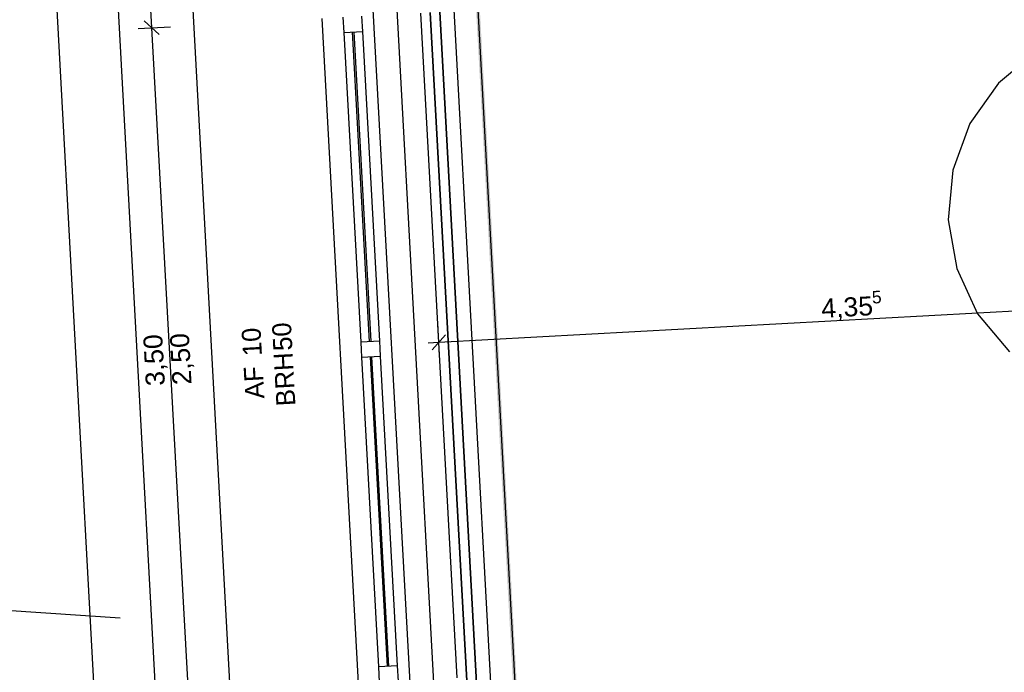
# Model space of a CAD drawing. Extents: x 199 to 1388, y 138 to 979.
# Tile 55 of 155: x 251 to 355, y 681 to 750. Entities that reach past the tile are written whole.
import ezdxf
from ezdxf.lldxf.tags import DXFTag

# ---------------------------------------------------------------- set-up
doc = ezdxf.new("R2010")
doc.units = 0
doc.layers.get('0').update_dxf_attribs({"lineweight": 25})
doc.layers.add('01 Schnitt Marker Gebäude', color=7, linetype='Continuous', lineweight=25)
doc.layers.add('02 Raster Gebäude-A07ET47NDI', color=7, linetype='Continuous', lineweight=25)
for name, color, linetype, lineweight, true_color in [('01AFU Allgemein Bemaßung-A07ET47HDI', 7, 'Continuous', 25, 0x848484), ('02 Raster Bemaßung-A07ET47FDI', 7, 'Continuous', 25, 0x848484), ('20 Außenwände-A07ET47EDI', 7, 'Continuous', 25, 0x848484), ('20 Dach Stb-Decke-A07ET47IDI', 7, 'Continuous', 25, 0x848484), ('20 Fundament-A07ET47RDI', 7, 'Continuous', 25, 0x848484), ('H_Ruecklauf', 5, 'STRICHLINIE2', 35, 0x0000ff), ('H_Vorlauf', 1, 'Continuous', 35, 0xff0000), ('UPO_Loop2', 140, 'Continuous', 30, 0x00bfff), ('Uponor_TeilFlaecheGrenze', 6, 'Continuous', 25, 0xff00ff), ('Uponor_ZonenGrenze', 1, 'Continuous', 25, 0xff0000)]:
    doc.layers.add(name, color=color, linetype=linetype, lineweight=lineweight, true_color=true_color)
doc.styles.get("Standard").update_dxf_attribs({"font": 'arial.ttf'})
tags = doc.linetypes.add('Raster-A07ET47ODI', pattern=[0.2, 0.1, -0.05, 0, -0.05]).pattern_tags.tags
tags[10:11] = [DXFTag(74, 4), DXFTag(75, 0), DXFTag(340, '0'), DXFTag(46, 1.0), DXFTag(50, 0.0), DXFTag(44, 0.0), DXFTag(45, 0.0)]
tags[8:9] = [DXFTag(74, 4), DXFTag(75, 0), DXFTag(340, '0'), DXFTag(46, 1.0), DXFTag(50, 0.0), DXFTag(44, 0.0), DXFTag(45, 0.0)]
tags[6:7] = [DXFTag(74, 4), DXFTag(75, 0), DXFTag(340, '0'), DXFTag(46, 1.0), DXFTag(50, 0.0), DXFTag(44, 0.0), DXFTag(45, 0.0)]
tags[4:5] = [DXFTag(74, 4), DXFTag(75, 0), DXFTag(340, '0'), DXFTag(46, 1.0), DXFTag(50, 0.0), DXFTag(44, 0.0), DXFTag(45, 0.0)]
tags = doc.linetypes.add('Schnittlinie', pattern=[0.3, 0.15, -0.075, 0, -0.075]).pattern_tags.tags
tags[10:11] = [DXFTag(74, 4), DXFTag(75, 0), DXFTag(340, '0'), DXFTag(46, 1.0), DXFTag(50, 0.0), DXFTag(44, 0.0), DXFTag(45, 0.0)]
tags[8:9] = [DXFTag(74, 4), DXFTag(75, 0), DXFTag(340, '0'), DXFTag(46, 1.0), DXFTag(50, 0.0), DXFTag(44, 0.0), DXFTag(45, 0.0)]
tags[6:7] = [DXFTag(74, 4), DXFTag(75, 0), DXFTag(340, '0'), DXFTag(46, 1.0), DXFTag(50, 0.0), DXFTag(44, 0.0), DXFTag(45, 0.0)]
tags[4:5] = [DXFTag(74, 4), DXFTag(75, 0), DXFTag(340, '0'), DXFTag(46, 1.0), DXFTag(50, 0.0), DXFTag(44, 0.0), DXFTag(45, 0.0)]
tags = doc.linetypes.add('STRICHLINIE2', pattern=[9.525, 6.35, -3.175]).pattern_tags.tags
tags[6:7] = [DXFTag(74, 4), DXFTag(75, 0), DXFTag(340, '0'), DXFTag(46, 0.0), DXFTag(50, 0.0), DXFTag(44, 0.0), DXFTag(45, 0.0)]
tags[4:5] = [DXFTag(74, 4), DXFTag(75, 0), DXFTag(340, '0'), DXFTag(46, 0.0), DXFTag(50, 0.0), DXFTag(44, 0.0), DXFTag(45, 0.0)]
tags = doc.linetypes.add('Öffnungslinie Tür Fenster-A07ET47JDI', pattern=[0.115, 0.075, -0.04]).pattern_tags.tags
tags[6:7] = [DXFTag(74, 4), DXFTag(75, 0), DXFTag(340, '0'), DXFTag(46, 1.0), DXFTag(50, 0.0), DXFTag(44, 0.0), DXFTag(45, 0.0)]
tags[4:5] = [DXFTag(74, 4), DXFTag(75, 0), DXFTag(340, '0'), DXFTag(46, 1.0), DXFTag(50, 0.0), DXFTag(44, 0.0), DXFTag(45, 0.0)]

# ---------------------------------------------------------------- blocks, each defined once
blk = doc.blocks.new('Referenz-A07ET47ZDI', base_point=(226.99, 158.1))
at = {"layer": '01 Schnitt Marker Gebäude', "linetype": 'Schnittlinie', "ltscale": 156.25}
blk.add_line((249.76, 687.88), (261.73, 687.08), dxfattribs=at)
at = {"layer": '01AFU Allgemein Bemaßung-A07ET47HDI'}
for p, q in [((262.59, 794.01), (265.04, 749.1)), ((252.74, 793.47), (267.53, 523.25)), ((273.89, 525.42), (259.48, 788.83)), ((265.83, 748.39), (264.25, 749.81)), ((263.64, 749.03), (267.04, 749.21)), ((265.04, 749.1), (268.87, 679.21)), ((295.24, 716.04), (382.22, 720.8)), ((295.32, 714.63), (295.13, 718.03)), ((295.95, 716.83), (294.53, 715.25)), ((294.12, 715.97), (295.24, 716.04))]:
    blk.add_line(p, q, dxfattribs=at)
at = {"layer": '02 Raster Bemaßung-A07ET47FDI'}
blk.add_line((267.13, 791.75), (280.74, 543.13), dxfattribs=at)
at = {"layer": '02 Raster Gebäude-A07ET47NDI', "linetype": 'Raster-A07ET47ODI', "ltscale": 56.250004}
blk.add_line((280.95, 931.36), (317.66, 260.68), dxfattribs=at)
at = {"layer": '20 Außenwände-A07ET47EDI'}
for p, q in [((297.17, 680.76), (293.34, 750.65)), ((286.79, 680.19), (282.96, 750.08)), ((285.16, 750.2), (285.24, 748.61)), ((287.24, 748.72), (287.15, 750.31)), ((285.24, 748.61), (287.24, 748.72)), ((285.24, 748.61), (287.03, 716.05)), ((286.14, 748.66), (287.92, 716.1)), ((288.12, 716.12), (286.34, 748.67)), ((289.02, 716.16), (287.24, 748.72)), ((289.02, 716.16), (287.03, 716.05)), ((287.03, 716.05), (287.07, 715.26)), ((287.07, 715.26), (287.11, 714.46)), ((289.07, 715.37), (289.02, 716.16)), ((289.11, 714.57), (289.07, 715.37)), ((287.11, 714.46), (289.11, 714.57)), ((287.11, 714.46), (288.9, 681.91)), ((288.01, 714.51), (289.79, 681.96)), ((289.99, 681.97), (288.21, 714.52)), ((290.89, 682.02), (289.11, 714.57)), ((290.89, 682.02), (288.9, 681.91)), ((288.9, 681.91), (288.98, 680.31)), ((290.98, 680.42), (290.89, 682.02))]:
    blk.add_line(p, q, dxfattribs=at)
at = {"layer": '20 Dach Stb-Decke-A07ET47IDI', "linetype": 'Öffnungslinie Tür Fenster-A07ET47JDI', "ltscale": 56.250004}
for p, q in [((285.89, 795.28), (300.69, 525.06)), ((358.08, 746.63), (354.07, 743.29)), ((354.07, 743.29), (351.06, 739.02)), ((351.06, 739.02), (349.26, 734.12)), ((349.26, 734.12), (348.79, 728.92)), ((348.79, 728.92), (349.68, 723.78)), ((349.68, 723.78), (351.87, 719.04)), ((351.87, 719.04), (355.22, 715.03))]:
    blk.add_line(p, q, dxfattribs=at)
at = {"layer": '20 Fundament-A07ET47RDI', "linetype": 'Öffnungslinie Tür Fenster-A07ET47JDI', "ltscale": 56.250004}
blk.add_line((309, 528.62), (294.85, 787.26), dxfattribs=at)
at = {"layer": '01AFU Allgemein Bemaßung-A07ET47HDI', "linetype": 'ByBlock', "ltscale": 40.625, "attachment_point": 1}
for s, insert, char_height, rotation in [('{\\fArial;5}', (340.72, 721.42), 1.32, 3.1332), ('{\\fArial;4,35}', (335.39, 720.59), 2, 3.1332), ('{\\fArial;3,50}', (264.45, 711.39), 2, 93.1332), ('{\\fArial;2,50}', (267.25, 711.51), 2, 93.1332)]:
    blk.add_mtext(s, dxfattribs=dict(at, insert=insert, char_height=char_height, rotation=rotation))
at = {"layer": '20 Außenwände-A07ET47EDI', "linetype": 'Continuous', "ltscale": 56.250004, "char_height": 2, "attachment_point": 1, "rotation": 93.1332}
for s, insert in [('{\\fCentury Gothic;10}', (274.65, 714.54)), ('{\\fCentury Gothic;50}', (277.85, 715.09)), ('{\\fCentury Gothic;BRH}', (278.17, 709.27)), ('{\\fCentury Gothic;AF}', (274.9, 710.04))]:
    blk.add_mtext(s, dxfattribs=dict(at, insert=insert))
blk = doc.blocks.new('Polylinie-A07ET483DI', base_point=(297.4, 529.42))
at = {"color": 0, "linetype": 'ByBlock', "lineweight": -2, "ltscale": 0.25}
for points in [[(311.25, 530.02), (297.82, 782.59), (297.42, 782.59)], [(311.65, 530.02), (311.25, 530.02), (297.82, 782.59)]]:
    blk.add_solid(points, dxfattribs=at)
blk = doc.blocks.new('Polylinie-A07ET48DDI', base_point=(297.61, 529.72))
at = {"color": 0, "linetype": 'ByBlock', "lineweight": -2, "ltscale": 0.25}
blk.add_line((297.61, 782.76), (311.47, 529.72), dxfattribs=at)

msp = doc.modelspace()

# ---------------------------------------------------------------- linework, layer by layer
at = {"layer": 'H_Ruecklauf', "ltscale": 0.35}
msp.add_line((299.28, 678.87), (295.34, 750.76), dxfattribs=at)
at = {"layer": 'H_Vorlauf', "ltscale": 0.35}
msp.add_line((298.22, 679.81), (294.34, 750.71), dxfattribs=at)

# ---------------------------------------------------------------- block references
at = {"layer": 'UPO_Loop2', "color": 219, "lineweight": 80, "ltscale": 4000.00006, "true_color": 0x642165}
msp.add_blockref('Referenz-A07ET47ZDI', (226.99, 158.1), dxfattribs=at)
at = {"layer": 'Uponor_TeilFlaecheGrenze', "ltscale": 0.25}
msp.add_blockref('Polylinie-A07ET48DDI', (297.61, 529.72), dxfattribs=at)
at = {"layer": 'Uponor_ZonenGrenze', "ltscale": 0.25}
msp.add_blockref('Polylinie-A07ET483DI', (297.4, 529.42), dxfattribs=at)

doc.saveas('drawing.dxf')
